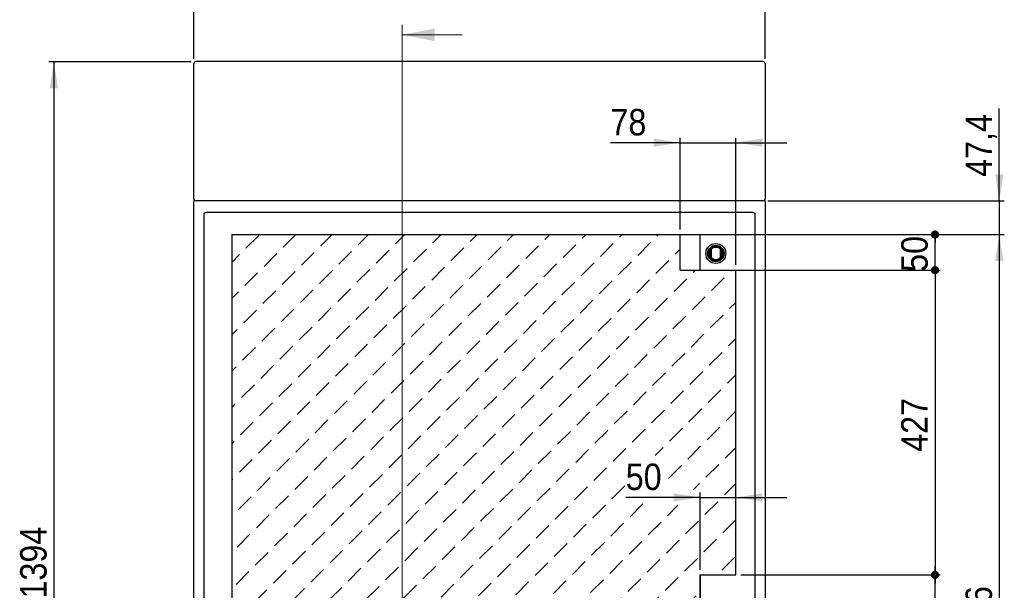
# Model space of a CAD drawing. Header units: millimetres. Extents: x 0 to 5887, y -1 to 4157.
# Tile 5 of 7: x 2015 to 3394, y 2441 to 3241. Entities that reach past the tile are written whole.
import ezdxf

# ---------------------------------------------------------------- set-up
doc = ezdxf.new("R2010")
doc.units = ezdxf.units.MM
doc.header["$LTSCALE"] = 7
doc.layers.add('FORMAT', color=7, linetype='Continuous')
doc.layers.add('SLD-0_1', color=7, linetype='Continuous')
doc.styles.add('SLDTEXTSTYLE3', font='Gothic.ttf', dxfattribs={"width": 0.913})
doc.dimstyles.new('SLDDIMSTYLE0', dxfattribs={"dimtxt": 37.041667, "dimasz": 11.397436, "dimexe": 0, "dimexo": 0.0625, "dimgap": 9.260417, "dimtad": 1, "dimrnd": 1e-09, "dimzin": 12, "dimdsep": 46, "dimtxsty": 'SLDTEXTSTYLE3', "dimblk1": 'DOT', "dimblk2": 'DOT', "dimsah": 1, "dimcen": 0.09, "dimadec": 0, "dimazin": 3, "dimtfac": 1, "dimtofl": 0, "dimtmove": 0, "dimatfit": 3, "dimldrblk": 'DOT', "dimfxl": 1, "dimfrac": 2, "dimtolj": 1, "dimtzin": 12, "dimarcsym": 0})
doc.dimstyles.new('SLDDIMSTYLE1', dxfattribs={"dimtxt": 37.041667, "dimasz": 37.041667, "dimexe": 0, "dimexo": 0.0625, "dimgap": 9.260417, "dimtad": 1, "dimdec": 1, "dimrnd": 1e-09, "dimzin": 12, "dimdsep": 46, "dimtxsty": 'SLDTEXTSTYLE3', "dimsah": 1, "dimcen": 0.09, "dimadec": 0, "dimazin": 3, "dimtfac": 1, "dimtdec": 1, "dimtofl": 0, "dimtmove": 0, "dimatfit": 3, "dimfxl": 1, "dimfrac": 2, "dimtolj": 1, "dimtzin": 12, "dimarcsym": 0})
doc.dimstyles.new('SLDDIMSTYLE2', dxfattribs={"dimtxt": 37.041667, "dimasz": 37.041667, "dimexe": 0, "dimexo": 0.0625, "dimgap": 9.260417, "dimtad": 1, "dimrnd": 1e-09, "dimzin": 12, "dimdsep": 46, "dimtxsty": 'SLDTEXTSTYLE3', "dimsah": 1, "dimcen": 0.09, "dimadec": 0, "dimazin": 3, "dimtfac": 1, "dimtmove": 0, "dimatfit": 0, "dimfxl": 1, "dimfrac": 2, "dimtolj": 1, "dimtzin": 12, "dimarcsym": 0})
doc.dimstyles.new('SLDDIMSTYLE3', dxfattribs={"dimtxt": 37.041667, "dimasz": 37.041667, "dimexe": 0, "dimexo": 0.0625, "dimgap": 9.260417, "dimtad": 1, "dimrnd": 1e-09, "dimzin": 12, "dimdsep": 46, "dimtxsty": 'SLDTEXTSTYLE3', "dimsah": 1, "dimcen": 0.09, "dimadec": 0, "dimazin": 3, "dimtfac": 1, "dimtofl": 0, "dimtmove": 0, "dimatfit": 3, "dimfxl": 1, "dimfrac": 2, "dimtolj": 1, "dimtzin": 12, "dimarcsym": 0})
doc.dimstyles.new('SLDDIMSTYLE4', dxfattribs={"dimtxt": 37.041667, "dimasz": 37.041667, "dimexe": 0, "dimexo": 0.0625, "dimgap": 9.260417, "dimtad": 1, "dimdec": 1, "dimrnd": 1e-09, "dimzin": 12, "dimdsep": 46, "dimtxsty": 'SLDTEXTSTYLE3', "dimsah": 1, "dimcen": 0.09, "dimadec": 0, "dimazin": 3, "dimtfac": 1, "dimtdec": 1, "dimtmove": 0, "dimatfit": 0, "dimfxl": 1, "dimfrac": 2, "dimtolj": 1, "dimtzin": 12, "dimarcsym": 0})
doc.dimstyles.new('SLDDIMSTYLE5', dxfattribs={"dimtxt": 37.041667, "dimasz": 11.397436, "dimexe": 0, "dimexo": 0.0625, "dimgap": 9.260417, "dimtad": 1, "dimdec": 1, "dimrnd": 1e-09, "dimzin": 12, "dimdsep": 46, "dimtxsty": 'SLDTEXTSTYLE3', "dimblk1": 'DOT', "dimblk2": 'DOT', "dimsah": 1, "dimcen": 0.09, "dimadec": 0, "dimazin": 3, "dimtfac": 1, "dimtdec": 1, "dimtofl": 0, "dimtmove": 0, "dimatfit": 3, "dimldrblk": 'DOT', "dimfxl": 1, "dimfrac": 2, "dimtolj": 1, "dimtzin": 12, "dimarcsym": 0})
doc.dimstyles.new('SLDDIMSTYLE6', dxfattribs={"dimtxt": 37.041667, "dimasz": 37.041667, "dimexe": 0, "dimexo": 0.0625, "dimgap": 9.260417, "dimtad": 1, "dimdec": 0, "dimrnd": 1e-09, "dimzin": 12, "dimdsep": 46, "dimtxsty": 'SLDTEXTSTYLE3', "dimsah": 1, "dimcen": 0.09, "dimadec": 0, "dimazin": 3, "dimtfac": 1, "dimtdec": 0, "dimtofl": 0, "dimtmove": 0, "dimatfit": 3, "dimfxl": 1, "dimfrac": 2, "dimtolj": 1, "dimtzin": 12, "dimarcsym": 0})

# ---------------------------------------------------------------- blocks, each defined once
blk = doc.blocks.new('SW_HATCH_1')
at = {"color": 0, "linetype": 'Continuous', "lineweight": 18}
for p, q in [((0, 0), (18, 18)), ((52.3, 1.5), (70, 19.2)), ((104.7, 3.1), (120.8, 19.2)), ((157, 4.6), (171.6, 19.2)), ((209.4, 6.2), (222.4, 19.2)), ((261.7, 7.7), (273.2, 19.2)), ((314, 9.2), (324, 19.2)), ((366.4, 10.8), (374.8, 19.2)), ((418.7, 12.3), (425.6, 19.2)), ((471.1, 13.9), (476.4, 19.2)), ((523.4, 15.4), (527.2, 19.2)), ((575.7, 16.9), (578, 19.2)), ((287.1, -17.7), (305.1, 0.3)), ((339.4, -16.2), (357.4, 1.8)), ((391.8, -14.6), (409.7, 3.3)), ((444.1, -13.1), (462.1, 4.9)), ((496.5, -11.5), (514.4, 6.4)), ((548.8, -10), (566.8, 8)), ((-19.9, -19.9), (-9, -9)), ((25.4, -25.4), (43.4, -7.4)), ((77.7, -23.9), (95.7, -5.9)), ((130.1, -22.3), (148, -4.4)), ((182.4, -20.8), (200.4, -2.8)), ((234.8, -19.2), (252.7, -1.3)), ((601.1, -8.5), (608.1, -1.5)), ((260.2, -44.6), (278.1, -26.7)), ((312.5, -43.1), (330.5, -25.1)), ((364.8, -41.6), (382.8, -23.6)), ((417.2, -40), (435.1, -22.1)), ((469.5, -38.5), (487.5, -20.5)), ((521.9, -36.9), (539.8, -19)), ((574.2, -35.4), (592.2, -17.4)), ((-1.5, -52.3), (16.4, -34.4)), ((50.8, -50.8), (68.8, -32.8)), ((103.1, -49.3), (121.1, -31.3)), ((155.5, -47.7), (173.4, -29.8)), ((207.8, -46.2), (225.8, -28.2)), ((626.5, -33.9), (629.6, -30.8)), ((651.9, -59.3), (669.9, -41.3)), ((678.9, -32.3), (680.4, -30.8)), ((180.9, -73.1), (198.8, -55.2)), ((233.2, -71.6), (251.2, -53.6)), ((285.6, -70), (303.5, -52.1)), ((337.9, -68.5), (355.9, -50.5)), ((390.2, -67), (408.2, -49)), ((442.6, -65.4), (460.5, -47.5)), ((494.9, -63.9), (512.9, -45.9)), ((547.3, -62.3), (565.2, -44.4)), ((599.6, -60.8), (617.6, -42.8)), ((-19.9, -70.7), (-10.5, -61.3)), ((23.9, -77.7), (41.8, -59.8)), ((76.2, -76.2), (94.2, -58.2)), ((128.5, -74.7), (146.5, -56.7)), ((625, -86.2), (643, -68.2)), ((153.9, -100.1), (171.9, -82.1)), ((206.3, -98.5), (224.2, -80.6)), ((258.6, -97), (276.6, -79)), ((311, -95.4), (328.9, -77.5)), ((363.3, -93.9), (381.3, -75.9)), ((415.6, -92.4), (433.6, -74.4)), ((468, -90.8), (485.9, -72.9)), ((520.3, -89.3), (538.3, -71.3)), ((572.7, -87.7), (590.6, -69.8)), ((677.3, -84.7), (686.1, -75.9)), ((-3.1, -104.7), (14.9, -86.7)), ((49.3, -103.1), (67.2, -85.2)), ((101.6, -101.6), (119.6, -83.6)), ((598.1, -113.1), (616, -95.2)), ((650.4, -111.6), (668.4, -93.6)), ((127, -127), (145, -109)), ((179.3, -125.5), (197.3, -107.5)), ((231.7, -123.9), (249.6, -106)), ((284, -122.4), (302, -104.4)), ((336.4, -120.8), (354.3, -102.9)), ((388.7, -119.3), (406.7, -101.3)), ((441, -117.8), (459, -99.8)), ((493.4, -116.2), (511.3, -98.3)), ((545.7, -114.7), (563.7, -96.7)), ((-19.9, -121.5), (-12.1, -113.7)), ((22.3, -130.1), (40.3, -112.1)), ((74.7, -128.5), (92.6, -110.6)), ((518.8, -141.6), (536.7, -123.7)), ((571.1, -140.1), (589.1, -122.1)), ((623.5, -138.5), (641.4, -120.6)), ((47.7, -155.5), (65.7, -137.5)), ((100.1, -153.9), (118, -136)), ((152.4, -152.4), (170.4, -134.4)), ((204.7, -150.9), (222.7, -132.9)), ((257.1, -149.3), (275, -131.4)), ((309.4, -147.8), (327.4, -129.8)), ((361.8, -146.2), (379.7, -128.3)), ((414.1, -144.7), (432.1, -126.7)), ((466.4, -143.2), (484.4, -125.2)), ((675.8, -137), (686.1, -126.7)), ((-4.6, -157), (13.3, -139.1)), ((491.8, -168.6), (509.8, -150.6)), ((544.2, -167), (562.1, -149.1)), ((596.5, -165.5), (614.5, -147.5)), ((648.9, -163.9), (666.8, -146)), ((20.8, -182.4), (38.7, -164.5)), ((73.1, -180.9), (91.1, -162.9)), ((125.5, -179.3), (143.4, -161.4)), ((177.8, -177.8), (195.8, -159.8)), ((230.1, -176.3), (248.1, -158.3)), ((282.5, -174.7), (300.4, -156.8)), ((334.8, -173.2), (352.8, -155.2)), ((387.2, -171.6), (405.1, -153.7)), ((439.5, -170.1), (457.5, -152.1)), ((-19.9, -172.3), (-13.6, -166)), ((412.6, -197), (430.5, -179.1)), ((464.9, -195.5), (482.9, -177.5)), ((517.2, -194), (535.2, -176)), ((569.6, -192.4), (587.5, -174.5)), ((621.9, -190.9), (639.9, -172.9)), ((674.3, -189.3), (686.1, -177.5)), ((-6.2, -209.4), (11.8, -191.4)), ((46.2, -207.8), (64.1, -189.9)), ((98.5, -206.3), (116.5, -188.3)), ((150.9, -204.7), (168.8, -186.8)), ((203.2, -203.2), (221.2, -185.2)), ((255.5, -201.7), (273.5, -183.7)), ((307.9, -200.1), (325.8, -182.2)), ((360.2, -198.6), (378.2, -180.6)), ((385.6, -224), (403.6, -206)), ((438, -222.4), (455.9, -204.5)), ((490.3, -220.9), (508.3, -202.9)), ((542.6, -219.4), (560.6, -201.4)), ((595, -217.8), (612.9, -199.9)), ((647.3, -216.3), (665.3, -198.3)), ((-19.9, -223.1), (-15.1, -218.3)), ((19.2, -234.8), (37.2, -216.8)), ((71.6, -233.2), (89.5, -215.3)), ((123.9, -231.7), (141.9, -213.7)), ((176.3, -230.1), (194.2, -212.2)), ((228.6, -228.6), (246.6, -210.6)), ((280.9, -227.1), (298.9, -209.1)), ((333.3, -225.5), (351.2, -207.6)), ((358.7, -250.9), (376.6, -233)), ((411, -249.4), (429, -231.4)), ((463.4, -247.8), (481.3, -229.9)), ((515.7, -246.3), (533.7, -228.3)), ((568, -244.8), (586, -226.8)), ((620.4, -243.2), (638.3, -225.3)), ((672.7, -241.7), (686.1, -228.3)), ((-7.7, -261.7), (10.3, -243.7)), ((44.6, -260.2), (62.6, -242.2)), ((97, -258.6), (114.9, -240.7)), ((149.3, -257.1), (167.3, -239.1)), ((201.7, -255.5), (219.6, -237.6)), ((254, -254), (272, -236)), ((306.3, -252.5), (324.3, -234.5)), ((279.4, -279.4), (297.4, -261.4)), ((331.7, -277.9), (349.7, -259.9)), ((384.1, -276.3), (402, -258.4)), ((436.4, -274.8), (454.4, -256.8)), ((488.8, -273.2), (506.7, -255.3)), ((541.1, -271.7), (559.1, -253.7)), ((593.4, -270.2), (611.4, -252.2)), ((645.8, -268.6), (663.7, -250.7)), ((-19.9, -273.9), (-16.7, -270.7)), ((17.7, -287.1), (35.7, -269.1)), ((70, -285.6), (88, -267.6)), ((122.4, -284), (140.3, -266.1)), ((174.7, -282.5), (192.7, -264.5)), ((227.1, -280.9), (245, -263)), ((252.5, -306.3), (270.4, -288.4)), ((304.8, -304.8), (322.8, -286.8)), ((357.1, -303.3), (375.1, -285.3)), ((409.5, -301.7), (427.4, -283.8)), ((461.8, -300.2), (479.8, -282.2)), ((514.2, -298.6), (532.1, -280.7)), ((573.3, -290.3), (584.5, -279.1)), ((618.8, -295.6), (636.8, -277.6)), ((671.2, -294), (686.1, -279.1)), ((-9.2, -314), (8.7, -296.1)), ((43.1, -312.5), (61.1, -294.5)), ((95.4, -311), (113.4, -293)), ((147.8, -309.4), (165.7, -291.5)), ((200.1, -307.9), (218.1, -289.9)), ((644.2, -321), (662.2, -303)), ((173.2, -334.8), (191.1, -316.9)), ((225.5, -333.3), (243.5, -315.3)), ((277.9, -331.7), (295.8, -313.8)), ((330.2, -330.2), (348.2, -312.2)), ((382.5, -328.7), (400.5, -310.7)), ((434.9, -327.1), (452.8, -309.2)), ((487.2, -325.6), (505.2, -307.6)), ((591.9, -322.5), (609.9, -304.5)), ((-19.9, -324.7), (-18.2, -323)), ((16.2, -339.4), (34.1, -321.5)), ((68.5, -337.9), (86.5, -319.9)), ((120.8, -336.4), (138.8, -318.4)), ((627, -338.2), (635.3, -329.9)), ((670.3, -345.7), (686.1, -329.9)), ((146.2, -361.8), (164.2, -343.8)), ((198.6, -360.2), (216.5, -342.3)), ((250.9, -358.7), (268.9, -340.7)), ((303.3, -357.1), (321.2, -339.2)), ((355.6, -355.6), (373.6, -337.6)), ((407.9, -354.1), (425.9, -336.1)), ((460.3, -352.5), (478.2, -334.6)), ((512.6, -351), (530.6, -333)), ((-10.8, -366.4), (7.2, -348.4)), ((41.6, -364.8), (59.5, -346.9)), ((93.9, -363.3), (111.9, -345.3)), ((538, -376.4), (556, -358.4)), ((642.7, -373.3), (660.7, -355.3)), ((67, -390.2), (84.9, -372.3)), ((119.3, -388.7), (137.3, -370.7)), ((171.6, -387.2), (189.6, -369.2)), ((224, -385.6), (241.9, -367.7)), ((276.3, -384.1), (294.3, -366.1)), ((328.7, -382.5), (346.6, -364.6)), ((381, -381), (399, -363)), ((433.3, -379.5), (451.3, -361.5)), ((485.7, -377.9), (503.6, -360)), ((590.4, -374.8), (605.1, -360.1)), ((-19.9, -375.5), (-19.8, -375.4)), ((14.6, -391.8), (32.6, -373.8)), ((511.1, -403.3), (529, -385.4)), ((563.4, -401.8), (581.4, -383.8)), ((615.8, -400.2), (633.7, -382.3)), ((668.1, -398.7), (686.1, -380.7)), ((40, -417.2), (58, -399.2)), ((92.4, -415.6), (110.3, -397.7)), ((144.7, -414.1), (162.7, -396.1)), ((197, -412.6), (215, -394.6)), ((249.4, -411), (267.3, -393.1)), ((301.7, -409.5), (319.7, -391.5)), ((354.1, -407.9), (372, -390)), ((406.4, -406.4), (424.4, -388.4)), ((458.7, -404.9), (476.7, -386.9)), ((-12.3, -418.7), (5.6, -400.8)), ((484.1, -430.3), (502.1, -412.3)), ((536.5, -428.7), (554.4, -410.8)), ((588.8, -427.2), (606.8, -409.2)), ((641.2, -425.6), (659.1, -407.7)), ((13.1, -444.1), (31, -426.2)), ((65.4, -442.6), (83.4, -424.6)), ((117.8, -441), (135.7, -423.1)), ((170.1, -439.5), (188.1, -421.5)), ((222.4, -438), (240.4, -420)), ((274.8, -436.4), (292.7, -418.5)), ((327.1, -434.9), (345.1, -416.9)), ((379.5, -433.3), (397.4, -415.4)), ((431.8, -431.8), (449.8, -413.8)), ((404.9, -458.7), (422.8, -440.8)), ((457.2, -457.2), (475.2, -439.2)), ((509.5, -455.7), (527.5, -437.7)), ((561.9, -454.1), (579.8, -436.2)), ((614.2, -452.6), (632.2, -434.6)), ((666.6, -451), (684.5, -433.1)), ((-13.9, -471.1), (4.1, -453.1)), ((38.5, -469.5), (56.4, -451.6)), ((90.8, -468), (108.8, -450)), ((143.2, -466.4), (161.1, -448.5)), ((195.5, -464.9), (213.5, -446.9)), ((247.8, -463.4), (265.8, -445.4)), ((300.2, -461.8), (318.1, -443.9)), ((352.5, -460.3), (370.5, -442.3)), ((377.9, -485.7), (395.9, -467.7)), ((430.3, -484.1), (448.2, -466.2)), ((482.6, -482.6), (500.6, -464.6)), ((534.9, -481.1), (552.9, -463.1)), ((587.3, -479.5), (605.2, -461.6)), ((11.5, -496.5), (29.5, -478.5)), ((63.9, -494.9), (81.8, -477)), ((116.2, -493.4), (134.2, -475.4)), ((168.6, -491.8), (186.5, -473.9)), ((220.9, -490.3), (238.9, -472.3)), ((273.2, -488.8), (291.2, -470.8)), ((325.6, -487.2), (343.5, -469.3)), ((298.6, -514.2), (316.6, -496.2)), ((351, -512.6), (368.9, -494.7)), ((403.3, -511.1), (421.3, -493.1)), ((455.7, -509.5), (473.6, -491.6)), ((508, -508), (526, -490)), ((560.3, -506.5), (578.3, -488.5)), ((612.7, -504.9), (630.6, -487)), ((-15.4, -523.4), (2.6, -505.4)), ((36.9, -521.9), (54.9, -503.9)), ((89.3, -520.3), (107.2, -502.4)), ((141.6, -518.8), (159.6, -500.8)), ((194, -517.2), (211.9, -499.3)), ((246.3, -515.7), (264.3, -497.7)), ((271.7, -541.1), (289.7, -523.1)), ((324, -539.6), (342, -521.6)), ((376.4, -538), (394.3, -520.1)), ((428.7, -536.5), (446.7, -518.5)), ((481.1, -534.9), (499, -517)), ((533.4, -533.4), (551.4, -515.4)), ((585.7, -531.9), (603.7, -513.9)), ((10, -548.8), (28, -530.8)), ((62.3, -547.3), (80.3, -529.3)), ((114.7, -545.7), (132.6, -527.8)), ((167, -544.2), (185, -526.2)), ((219.4, -542.6), (237.3, -524.7)), ((244.8, -568), (262.7, -550.1)), ((297.1, -566.5), (315.1, -548.5)), ((349.4, -565), (367.4, -547)), ((401.8, -563.4), (419.7, -545.5)), ((454.1, -561.9), (472.1, -543.9)), ((506.5, -560.3), (524.4, -542.4)), ((558.8, -558.8), (576.8, -540.8)), ((611.1, -557.3), (629.1, -539.3)), ((-16.9, -575.7), (1, -557.8)), ((35.4, -574.2), (53.4, -556.2)), ((87.7, -572.7), (105.7, -554.7)), ((140.1, -571.1), (158, -553.2)), ((192.4, -569.6), (210.4, -551.6)), ((165.5, -596.5), (183.4, -578.6)), ((217.8, -595), (235.8, -577)), ((270.2, -593.4), (288.1, -575.5)), ((322.5, -591.9), (340.5, -573.9)), ((374.8, -590.4), (392.8, -572.4)), ((427.2, -588.8), (445.1, -570.9)), ((479.5, -587.3), (497.5, -569.3)), ((531.9, -585.7), (549.8, -567.8)), ((584.2, -584.2), (602.2, -566.2)), ((8.5, -601.1), (26.4, -583.2)), ((60.8, -599.6), (78.8, -581.6)), ((113.1, -598.1), (131.1, -580.1)), ((609.6, -609.6), (627.6, -591.6)), ((138.5, -623.5), (156.5, -605.5)), ((190.9, -621.9), (208.8, -604)), ((243.2, -620.4), (261.2, -602.4)), ((295.6, -618.8), (313.5, -600.9)), ((347.9, -617.3), (365.9, -599.3)), ((400.2, -615.8), (418.2, -597.8)), ((452.6, -614.2), (470.5, -596.3)), ((504.9, -612.7), (522.9, -594.7)), ((557.3, -611.1), (575.2, -593.2)), ((-18.5, -628.1), (-0.5, -610.1)), ((33.9, -626.5), (51.8, -608.6)), ((86.2, -625), (104.2, -607)), ((530.3, -638.1), (548.3, -620.1)), ((582.7, -636.5), (600.6, -618.6)), ((635, -635), (653, -617)), ((59.3, -651.9), (77.2, -634)), ((111.6, -650.4), (129.6, -632.4)), ((163.9, -648.9), (181.9, -630.9)), ((216.3, -647.3), (234.2, -629.4)), ((268.6, -645.8), (286.6, -627.8)), ((321, -644.2), (338.9, -626.3)), ((373.3, -642.7), (391.3, -624.7)), ((425.6, -641.2), (443.6, -623.2)), ((478, -639.6), (495.9, -621.7)), ((6.9, -653.5), (24.9, -635.5)), ((503.4, -665), (521.3, -647.1)), ((555.7, -663.5), (573.7, -645.5)), ((608.1, -661.9), (626, -644)), ((660.4, -660.4), (678.4, -642.4)), ((32.3, -678.9), (50.3, -660.9)), ((84.7, -677.3), (102.6, -659.4)), ((137, -675.8), (155, -657.8)), ((189.3, -674.3), (207.3, -656.3)), ((241.7, -672.7), (259.6, -654.8)), ((294, -671.2), (312, -653.2)), ((346.4, -669.6), (364.3, -651.7)), ((398.7, -668.1), (416.7, -650.1)), ((451, -666.6), (469, -648.6)), ((-19.9, -680.3), (-2.1, -662.5)), ((424.1, -693.5), (442.1, -675.5)), ((476.4, -692), (494.4, -674)), ((528.8, -690.4), (546.7, -672.5)), ((581.1, -688.9), (599.1, -670.9)), ((633.5, -687.3), (651.4, -669.4)), ((5.4, -705.8), (23.3, -687.9)), ((57.7, -704.3), (75.7, -686.3)), ((110.1, -702.7), (128, -684.8)), ((162.4, -701.2), (180.4, -683.2)), ((214.7, -699.7), (232.7, -681.7)), ((267.1, -698.1), (285, -680.2)), ((319.4, -696.6), (337.4, -678.6)), ((371.8, -695), (389.7, -677.1)), ((685.8, -685.8), (686.1, -685.5)), ((404.1, -713.5), (415.1, -702.5)), ((454.9, -713.5), (467.5, -700.9)), ((505.7, -713.5), (519.8, -699.4)), ((556.5, -713.5), (572.1, -697.9)), ((607.3, -713.5), (624.5, -696.3)), ((658.9, -712.7), (676.8, -694.8)), ((48.5, -713.5), (48.7, -713.3)), ((99.3, -713.5), (101.1, -711.7)), ((150.1, -713.5), (153.4, -710.2)), ((200.9, -713.5), (205.8, -708.6)), ((251.7, -713.5), (258.1, -707.1)), ((302.5, -713.5), (310.4, -705.6)), ((353.3, -713.5), (362.8, -704))]:
    blk.add_line(p, q, dxfattribs=at)
blk = doc.blocks.new('_Dot')
at = {"color": 0, "linetype": 'ByBlock', "lineweight": -2}
blk.add_line((-0.5, 0), (-1, 0), dxfattribs=at)
at = {"color": 0, "linetype": 'ByBlock', "const_width": 0.5}
blk.add_lwpolyline([(-0.25, 0, 1), (0.25, 0, 1)], format="xyb", close=True, dxfattribs=at)
blk = doc.blocks.new('_D_1')
at = {"layer": 'SLD-0_1'}
for p, q in [((2974.6, 2939.6), (3303.6, 2939.6)), ((3296.6, 2889.6), (3296.6, 2939.6)), ((2974.6, 2889.6), (3303.6, 2889.6))]:
    blk.add_line(p, q, dxfattribs=at)
at = {"layer": 'SLD-0_1', "xscale": 11.3974358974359, "yscale": 11.3974358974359}
for p, rotation in [((3296.6, 2939.6), 90.0000000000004), ((3296.6, 2889.6), 270.0000000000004)]:
    blk.add_blockref('_Dot', p, dxfattribs=dict(at, rotation=rotation))
at = {"layer": 'SLD-0_1', "insert": (3249.3, 2887.3), "char_height": 37.04, "attachment_point": 1, "rotation": 90, "style": 'SLDTEXTSTYLE3'}
blk.add_mtext('50', dxfattribs=at)
blk = doc.blocks.new('_D_2')
at = {"layer": 'SLD-0_1'}
for p, q in [((2974.6, 2939.6), (3393.6, 2939.6)), ((3386.6, 2939.6), (3386.6, 1828)), ((2974.6, 1828), (3393.6, 1828))]:
    blk.add_line(p, q, dxfattribs=at)
for points in [[(3386.6, 2939.6), (3380.9, 2902.6), (3392.3, 2902.6)], [(3386.6, 1828), (3392.3, 1865.1), (3380.9, 1865.1)]]:
    blk.add_solid(points, dxfattribs=at)
at = {"layer": 'SLD-0_1', "insert": (3339.3, 2308.6), "char_height": 37.04, "attachment_point": 1, "rotation": 90, "style": 'SLDTEXTSTYLE3'}
blk.add_mtext('1111,6', dxfattribs=at)
blk = doc.blocks.new('_D_8')
at = {"layer": 'SLD-0_1'}
for p, q in [((3386.6, 2987), (3386.6, 3116.2)), ((3062.6, 2987), (3393.6, 2987)), ((3386.6, 2987), (3386.6, 2939.6)), ((2946.6, 2939.6), (3393.6, 2939.6)), ((3386.6, 2939.6), (3386.6, 2868.4))]:
    blk.add_line(p, q, dxfattribs=at)
for points in [[(3386.6, 2987), (3392.3, 3024.1), (3380.9, 3024.1)], [(3386.6, 2939.6), (3380.9, 2902.6), (3392.3, 2902.6)]]:
    blk.add_solid(points, dxfattribs=at)
at = {"layer": 'SLD-0_1', "insert": (3339.3, 3020.4), "char_height": 37.04, "attachment_point": 1, "rotation": 90, "style": 'SLDTEXTSTYLE3'}
blk.add_mtext('47,4', dxfattribs=at)
blk = doc.blocks.new('_D_9')
at = {"layer": 'SLD-0_1'}
for p, q in [((2974.6, 2889.6), (3303.6, 2889.6)), ((3296.6, 2889.6), (3296.6, 2462.6)), ((3024.6, 2462.6), (3303.6, 2462.6))]:
    blk.add_line(p, q, dxfattribs=at)
at = {"layer": 'SLD-0_1', "xscale": 11.3974358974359, "yscale": 11.3974358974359}
for p, rotation in [((3296.6, 2889.6), 90.0000000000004), ((3296.6, 2462.6), 270.0000000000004)]:
    blk.add_blockref('_Dot', p, dxfattribs=dict(at, rotation=rotation))
at = {"layer": 'SLD-0_1', "insert": (3249.3, 2635.1), "char_height": 37.04, "attachment_point": 1, "rotation": 90, "style": 'SLDTEXTSTYLE3'}
blk.add_mtext('427', dxfattribs=at)
blk = doc.blocks.new('_D_11')
at = {"layer": 'SLD-0_1'}
for p, q in [((3024.6, 2462.6), (3303.6, 2462.6)), ((3296.6, 2304.6), (3296.6, 2462.6)), ((2974.6, 2304.6), (3303.6, 2304.6))]:
    blk.add_line(p, q, dxfattribs=at)
at = {"layer": 'SLD-0_1', "xscale": 11.3974358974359, "yscale": 11.3974358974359}
for p, rotation in [((3296.6, 2462.6), 90.0000000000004), ((3296.6, 2304.6), 270.0000000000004)]:
    blk.add_blockref('_Dot', p, dxfattribs=dict(at, rotation=rotation))
at = {"layer": 'SLD-0_1', "insert": (3249.3, 2342.6), "char_height": 37.04, "attachment_point": 1, "rotation": 90, "style": 'SLDTEXTSTYLE3'}
blk.add_mtext('158', dxfattribs=at)
blk = doc.blocks.new('_D_12')
at = {"layer": 'SLD-0_1'}
for p, q in [((2967.6, 2571.2), (2863.4, 2571.2)), ((2967.6, 2469.6), (2967.6, 2578.2)), ((2967.6, 2571.2), (3017.6, 2571.2)), ((3017.6, 2469.6), (3017.6, 2578.2)), ((3017.6, 2571.2), (3088.9, 2571.2))]:
    blk.add_line(p, q, dxfattribs=at)
for points in [[(2967.6, 2571.2), (2930.6, 2576.9), (2930.6, 2565.5)], [(3017.6, 2571.2), (3054.7, 2565.5), (3054.7, 2576.9)]]:
    blk.add_solid(points, dxfattribs=at)
at = {"layer": 'SLD-0_1', "insert": (2863.4, 2618.6), "char_height": 37.04, "attachment_point": 1, "style": 'SLDTEXTSTYLE3'}
blk.add_mtext('50', dxfattribs=at)
blk = doc.blocks.new('_D_13')
at = {"layer": 'SLD-0_1'}
for p, q in [((2939.6, 2946.6), (2939.6, 3075.3)), ((3017.6, 2896.6), (3017.6, 3075.3)), ((2939.6, 3068.3), (2842, 3068.3)), ((2939.6, 3068.3), (3017.6, 3068.3)), ((3017.6, 3068.3), (3088.9, 3068.3))]:
    blk.add_line(p, q, dxfattribs=at)
for points in [[(2939.6, 3068.3), (2902.6, 3074), (2902.6, 3062.6)], [(3017.6, 3068.3), (3054.7, 3062.6), (3054.7, 3074)]]:
    blk.add_solid(points, dxfattribs=at)
at = {"layer": 'SLD-0_1', "insert": (2842, 3115.6), "char_height": 37.04, "attachment_point": 1, "style": 'SLDTEXTSTYLE3'}
blk.add_mtext('78', dxfattribs=at)
blk = doc.blocks.new('_D_14')
at = {"layer": 'SLD-0_1'}
for p, q in [((2254.6, 3181.4), (2055.6, 3181.4)), ((2062.6, 3181.4), (2062.6, 1787)), ((2254.6, 1787), (2055.6, 1787))]:
    blk.add_line(p, q, dxfattribs=at)
for points in [[(2062.6, 3181.4), (2056.9, 3144.4), (2068.3, 3144.4)], [(2062.6, 1787), (2068.3, 1824.1), (2056.9, 1824.1)]]:
    blk.add_solid(points, dxfattribs=at)
at = {"layer": 'SLD-0_1', "insert": (2015.3, 2429.5), "char_height": 37.04, "attachment_point": 1, "rotation": 90, "style": 'SLDTEXTSTYLE3'}
blk.add_mtext('1394', dxfattribs=at)
blk = doc.blocks.new('_D_15')
at = {"layer": 'SLD-0_1'}
for p, q in [((2258.6, 3185.8), (2258.6, 3354.6)), ((3058.6, 3185.8), (3058.6, 3354.6)), ((2258.6, 3347.6), (3058.6, 3347.6))]:
    blk.add_line(p, q, dxfattribs=at)
for points in [[(2258.6, 3347.6), (2295.7, 3341.9), (2295.7, 3353.3)], [(3058.6, 3347.6), (3021.6, 3353.3), (3021.6, 3341.9)]]:
    blk.add_solid(points, dxfattribs=at)
at = {"layer": 'SLD-0_1', "insert": (2617.6, 3394.9), "char_height": 37.04, "attachment_point": 1, "style": 'SLDTEXTSTYLE3'}
blk.add_mtext('800', dxfattribs=at)

msp = doc.modelspace()

# ---------------------------------------------------------------- linework, layer by layer
at = {"color": 7, "linetype": 'Continuous', "lineweight": 18}
for p, q in [((2550.379025, 3233.488944), (2550.379025, 1718.486762)), ((2634.379025, 3219.488944), (2550.379025, 3219.488944))]:
    msp.add_line(p, q, dxfattribs=at)
at = {"color": 7, "linetype": 'Continuous', "lineweight": 25}
for p, q in [((2258.646197, 3009.09168), (2258.646197, 3178.832659)), ((3055.646197, 3181.832659), (2261.646197, 3181.832659)), ((3058.646197, 3178.832659), (3058.646197, 3009.09168)), ((2258.646197, 2990.023731), (2258.646197, 3009.09168)), ((3058.646197, 3009.09168), (3058.646197, 2990.023731)), ((2258.646197, 2990.023731), (2258.646197, 2985.523731)), ((2258.646197, 1790.023731), (2258.646197, 2985.523731)), ((3055.646197, 2987.023731), (2261.646197, 2987.023731)), ((3058.646197, 2985.523731), (3058.646197, 2990.023731)), ((3058.646197, 2985.523731), (3058.646197, 1790.023731)), ((2272.394606, 2967.290322), (2272.394606, 1801.75714)), ((3041.897788, 2970.290322), (2275.394606, 2970.290322)), ((3044.897788, 2034.523731), (3044.897788, 2967.290322))]:
    msp.add_line(p, q, dxfattribs=at)
for radius in [14, 11.5, 10.5, 9.75]:
    msp.add_circle((2989.646197, 2913.028731), radius, dxfattribs=at)
for centre, radius, start, end in [((2261.646197, 3178.832659), 3, 90, 180), ((3055.646197, 3178.832659), 3, 0, 90), ((2261.646197, 2990.023731), 3, 180, 270), ((3055.646197, 2990.023731), 3, 270, 0), ((2275.394606, 2967.290322), 3, 90, 180), ((3041.897788, 2967.290322), 3, 0, 90), ((2989.646197, 2913.028731), 8.5, 139.880833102, 220.119166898), ((2989.646197, 2913.028731), 8.5, 40.119166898, 139.880833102), ((2989.646197, 2913.028731), 8.5, 319.880833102, 40.119166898), ((2989.646197, 2913.028731), 8.5, 220.119166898, 319.880833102)]:
    msp.add_arc(centre, radius, start, end, dxfattribs=at)
for points in [[(2983.146197, 2918.505957), (2983.146197, 2918.49299), (2983.146197, 2918.463121), (2983.146197, 2918.193137), (2983.146197, 2917.635594), (2983.146197, 2916.511822), (2983.146197, 2914.882559), (2983.146197, 2913.116313), (2983.146197, 2911.484594), (2983.146197, 2910.119011), (2983.146197, 2908.984514), (2983.146197, 2908.203777), (2983.146197, 2907.700173), (2983.146197, 2907.556604), (2983.146197, 2907.552016), (2983.146197, 2907.551505)], [(2996.146197, 2907.551505), (2996.146197, 2907.564472), (2996.146197, 2907.594341), (2996.146197, 2907.864325), (2996.146197, 2908.421869), (2996.146197, 2909.54564), (2996.146197, 2911.174903), (2996.146197, 2912.941149), (2996.146197, 2914.572868), (2996.146197, 2915.938451), (2996.146197, 2917.072949), (2996.146197, 2917.853685), (2996.146197, 2918.35729), (2996.146197, 2918.500858), (2996.146197, 2918.505446), (2996.146197, 2918.505957)]]:
    msp.add_open_spline(points, degree=3, knots=[0, 0, 0, 0, 0.0369264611, 0.0850591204, 0.1377155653, 0.2227588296, 0.3675852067, 0.4999338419, 0.6129938, 0.7277864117, 0.803401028, 0.8794997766, 0.9360221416, 0.9928849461, 1, 1, 1, 1], dxfattribs=at)
at = {"color": 7, "linetype": 'Continuous', "lineweight": 18}
msp.add_solid([(2550.379025, 3219.488944), (2595.879025, 3210.738944), (2595.879025, 3228.238944)], dxfattribs=at)
at = {"layer": 'FORMAT'}
for p, q in [((2311.646197, 2939.623731), (2311.646197, 1828.023731)), ((2311.646197, 2939.623731), (2311.646197, 1828.023731)), ((2311.646197, 2939.623731), (2967.646197, 2939.623731)), ((2311.646197, 2939.623731), (2939.646197, 2939.623731)), ((2939.646197, 2889.623731), (2939.646197, 2939.623731)), ((2967.646197, 2889.623731), (2967.646197, 2939.623731)), ((2939.646197, 2889.623731), (3017.646197, 2889.623731)), ((2967.646197, 2889.623731), (3017.646197, 2889.623731)), ((3017.646197, 2462.623731), (3017.646197, 2889.623731)), ((3017.646197, 2462.623731), (3017.646197, 2889.623731)), ((2967.646197, 2304.623731), (2967.646197, 2462.623731)), ((2967.646197, 2462.623731), (3017.646197, 2462.623731)), ((2967.646197, 2462.623731), (3017.646197, 2462.623731))]:
    msp.add_line(p, q, dxfattribs=at)
at = {"layer": 'SLD-0_1'}
msp.add_line((2967.646197, 2462.623731), (2967.646197, 2304.623731), dxfattribs=at)

# ---------------------------------------------------------------- block references
at = {"color": 7, "linetype": 'Continuous', "lineweight": 18}
msp.add_blockref('SW_HATCH_1', (2331.527735, 2920.407808), dxfattribs=at)

# ---------------------------------------------------------------- dimensions: what is measured, and where the dimension line sits
at = {"layer": 'SLD-0_1'}
for base, p1, p2, dimstyle, picture, middle in [((3058.646197, 3347.590349), (2258.646197, 3178.832659), (3058.646197, 3178.832659), 'SLDDIMSTYLE3', '_D_15', (2658.646197, 3347.590349)), ((3017.646197, 3068.29391), (2939.646197, 2939.623731), (3017.646197, 2889.623731), 'SLDDIMSTYLE2', '_D_13', (2869.328643, 3068.29391)), ((3017.646197, 2571.236919), (2967.646197, 2462.623731), (3017.646197, 2462.623731), 'SLDDIMSTYLE2', '_D_12', (2890.756828, 2571.236919))]:
    dim = msp.add_linear_dim(base=base, p1=p1, p2=p2, dimstyle=dimstyle, dxfattribs=at)
    dim.commit()
    dim.dimension.update_dxf_attribs({"geometry": picture, "text_midpoint": middle, "dimtype": 160})
for base, p1, p2, dimstyle, picture, middle in [((2062.646197, 1787.023731), (2261.646197, 3181.430736), (2261.646197, 1787.023731), 'SLDDIMSTYLE6', '_D_14', (2062.646197, 2484.227233)), ((3386.646197, 2939.623731), (3055.646197, 2987.023731), (2939.646197, 2939.623731), 'SLDDIMSTYLE4', '_D_8', (3386.646197, 3068.29391)), ((3296.646197, 2939.623731), (2967.646197, 2889.623731), (2967.646197, 2939.623731), 'SLDDIMSTYLE0', '_D_1', (3296.646197, 2914.623731)), ((3386.646197, 1828.023731), (2967.646197, 2939.623731), (2967.646197, 1828.023731), 'SLDDIMSTYLE1', '_D_2', (3386.646197, 2383.823731)), ((3296.646197, 2462.623731), (2967.646197, 2889.623731), (3017.646197, 2462.623731), 'SLDDIMSTYLE0', '_D_9', (3296.646197, 2676.123731)), ((3296.646197, 2462.623731), (2967.646197, 2304.623731), (3017.646197, 2462.623731), 'SLDDIMSTYLE5', '_D_11', (3296.646197, 2383.623731))]:
    dim = msp.add_linear_dim(base=base, p1=p1, p2=p2, angle=90, dimstyle=dimstyle, dxfattribs=at)
    dim.commit()
    dim.dimension.update_dxf_attribs({"geometry": picture, "text_midpoint": middle, "dimtype": 160})

doc.saveas('drawing.dxf')
